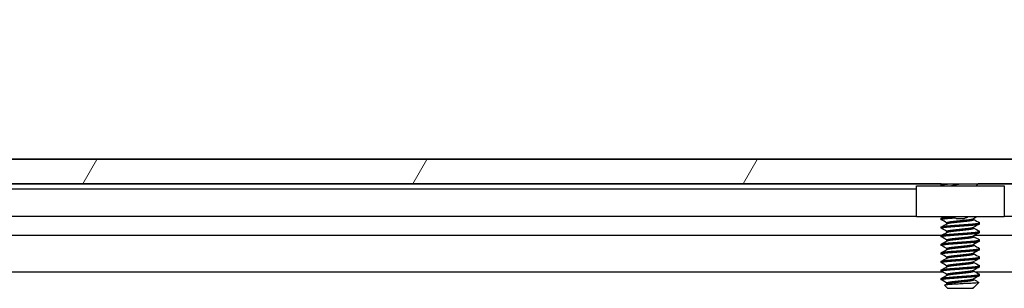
# Model space of a CAD drawing. Header units: millimetres. Extents: x 64 to 1798, y 64 to 1375.
# Tile 23 of 60: x 272 to 345, y 1276 to 1296. Entities that reach past the tile are written whole.
import ezdxf

# ---------------------------------------------------------------- set-up
doc = ezdxf.new("R2010")
doc.units = ezdxf.units.MM
doc.header["$LTSCALE"] = 6.666667
for name, color, linetype, lineweight in [('Dimension (ANSI)', 7, 'Continuous', 25), ('Hatch (ANSI)', 7, 'Continuous', 18), ('Visible (ANSI)', 7, 'Continuous', 25)]:
    doc.layers.add(name, color=color, linetype=linetype, lineweight=lineweight)
doc.styles.add('Note Text (ANSI)', font='tahoma.ttf')
doc.dimstyles.new('Default - mm (ANSI)', dxfattribs={"dimscale": 6.666667, "dimtxt": 1.75, "dimasz": 1.5, "dimexe": 2, "dimexo": 1, "dimgap": 0.8, "dimtad": 0, "dimtih": 1, "dimtoh": 1, "dimrnd": 1e-08, "dimzin": 0, "dimdsep": 46, "dimtxsty": 'Note Text (ANSI)', "dimblk": 'Filled-2', "dimcen": 0.09, "dimdle": 10, "dimclrd": 256, "dimclre": 256, "dimclrt": 256, "dimadec": 1, "dimazin": 0, "dimtfac": 1.741714, "dimtofl": 0, "dimtmove": 0, "dimatfit": 3, "dimldrblk": 'Filled-1', "dimfxl": 1, "dimtolj": 1, "dimtzin": 0, "dimlwd": -1, "dimlwe": -1, "dimarcsym": 0})

# ---------------------------------------------------------------- blocks, each defined once
blk = doc.blocks.new('Filled-2')
at = {"color": 0}
for p, q in [((0, 0), (-1, 0.1667)), ((-1, 0.1667), (-1, -0.1667)), ((-1, 0), (0, 0)), ((-1, -0.1667), (0, 0))]:
    blk.add_line(p, q, dxfattribs=at)
at = {"color": 0, "flags": 128}
blk.add_lwpolyline([(-1, -0.1667), (0, 0), (-1, 0.1667), (-1, -0.1667)], dxfattribs=at)
at = {"color": 0}
blk.add_solid([(-1, -0.1667), (0, 0), (-1, 0.1667), (-1, -0.1667)], dxfattribs=at)
blk = doc.blocks.new('*D14')
at = {"layer": 'Defpoints', "color": 0, "transparency": 16777216}
for p in [(651.04, 1324.62), (235.74, 1277.287), (651.04, 1277.287)]:
    blk.add_point(p, dxfattribs=at)
at = {"layer": 'Dimension (ANSI)', "transparency": 16777216}
for p, q in [((235.74, 1283.954), (235.74, 1337.953)), ((651.04, 1283.954), (651.04, 1337.953)), ((245.74, 1324.62), (395.738, 1324.62)), ((641.04, 1324.62), (491.041, 1324.62))]:
    blk.add_line(p, q, dxfattribs=at)
at = {"layer": 'Dimension (ANSI)', "transparency": 16777216, "xscale": 10, "yscale": 10, "zscale": 10, "rotation": 180}
blk.add_blockref('Filled-2', (235.74, 1324.62), dxfattribs=at)
at = {"layer": 'Dimension (ANSI)', "transparency": 16777216, "xscale": 10, "yscale": 10, "zscale": 10}
blk.add_blockref('Filled-2', (651.04, 1324.62), dxfattribs=at)
at = {"layer": 'Dimension (ANSI)', "transparency": 16777216, "char_height": 11.66667, "attachment_point": 5, "style": 'Note Text (ANSI)'}
for s, insert in [('\\A1; 415.30 mm', (443.39, 1336.029)), ('\\A1;[16.350 in]', (443.39, 1311.655))]:
    blk.add_mtext(s, dxfattribs=dict(at, insert=insert))
blk = doc.blocks.new('Filled-1')
at = {"color": 0}
for p, q in [((0, 0), (-1, 0.3333)), ((-1, 0.3333), (-1, -0.3333)), ((-1, 0), (0, 0)), ((-1, -0.3333), (0, 0))]:
    blk.add_line(p, q, dxfattribs=at)
at = {"color": 0, "flags": 128}
blk.add_lwpolyline([(-1, -0.3333), (0, 0), (-1, 0.3333), (-1, -0.3333)], dxfattribs=at)
at = {"color": 0}
blk.add_solid([(-1, -0.3333), (0, 0), (-1, 0.3333), (-1, -0.3333)], dxfattribs=at)

msp = doc.modelspace()

# ---------------------------------------------------------------- hatches: boundary and pattern name
at = {"layer": 'Hatch (ANSI)'}
h = msp.add_hatch(dxfattribs=at)
h.set_pattern_fill('ANSI31', color=256, scale=169.333333, angle=15, style=0)
h.set_pattern_definition([(60, (0, 0), (-18.33087, 10.58333), [])])
h.paths.add_polyline_path([(638.779, 1284.194), (637.5598, 1285.5965), (249.2192, 1285.5965), (248, 1284.194), (248, 1283.7931), (638.779, 1283.7931)])
h.paths.add_polyline_path([(647.1102, 1283.7931), (647.1102, 1285.5965), (644.0622, 1285.5965), (642.843, 1284.194), (642.843, 1283.7931)])
h.paths.add_polyline_path([(239.6688, 1285.5965), (239.6688, 1283.7931), (243.936, 1283.7931), (243.936, 1284.194), (242.7168, 1285.5965)])

# ---------------------------------------------------------------- linework, layer by layer
at = {"layer": 'Visible (ANSI)'}
for p, q in [((651.0395, 1285.6096), (235.7395, 1285.6096)), ((637.5598, 1285.5965), (249.2192, 1285.5965)), ((340.3747, 1283.7806), (247.2763, 1283.7806)), ((248, 1283.7931), (638.779, 1283.7931)), ((338.5395, 1283.6496), (345.0395, 1283.6496)), ((338.5395, 1281.3496), (338.5395, 1283.6496)), ((340.3671, 1283.6915), (340.3671, 1283.7709)), ((340.3779, 1283.7825), (340.3968, 1283.7931)), ((342.9668, 1283.6496), (343.1103, 1283.7931)), ((543.5747, 1283.7806), (343.0978, 1283.7806)), ((345.0395, 1283.6496), (345.0395, 1281.3496)), ((338.5395, 1283.3996), (251.3386, 1283.3996)), ((338.5395, 1281.3676), (250.9052, 1281.3676)), ((345.0395, 1281.3496), (338.5395, 1281.3496)), ((541.7395, 1281.3676), (345.0395, 1281.3676)), ((340.3671, 1281.1515), (340.3671, 1281.2309)), ((340.3671, 1280.5165), (340.3671, 1280.5959)), ((340.7967, 1280.8422), (340.7967, 1280.9134)), ((342.7824, 1281.1515), (342.7824, 1281.2226)), ((342.7824, 1280.5165), (342.7824, 1280.5876)), ((343.2119, 1280.834), (343.2119, 1280.9134)), ((340.3678, 1279.9637), (246.9805, 1279.9637)), ((340.3671, 1279.8815), (340.3671, 1279.9609)), ((340.7967, 1280.2072), (340.7967, 1280.2784)), ((342.7824, 1279.8815), (342.7824, 1279.9526)), ((543.5678, 1279.9637), (342.802, 1279.9637)), ((343.2119, 1280.199), (343.2119, 1280.2784)), ((340.3671, 1279.2465), (340.3671, 1279.3259)), ((340.7967, 1279.5722), (340.7967, 1279.6434)), ((342.7824, 1279.2465), (342.7824, 1279.3176)), ((343.2119, 1279.564), (343.2119, 1279.6434)), ((340.3671, 1278.6115), (340.3671, 1278.6909)), ((340.7967, 1278.9372), (340.7967, 1279.0084)), ((340.7967, 1278.3022), (340.7967, 1278.3734)), ((342.7824, 1278.6115), (342.7824, 1278.6826)), ((343.2119, 1278.929), (343.2119, 1279.0084)), ((343.2119, 1278.294), (343.2119, 1278.3734)), ((340.3671, 1277.9765), (340.3671, 1278.0559)), ((340.7967, 1277.6672), (340.7967, 1277.7384)), ((342.7824, 1277.9765), (342.7824, 1278.0476)), ((343.2119, 1277.659), (343.2119, 1277.7384)), ((340.5082, 1277.257), (247.1258, 1277.257)), ((340.3671, 1277.3415), (340.3671, 1277.4209)), ((340.7967, 1277.0322), (340.7967, 1277.1034)), ((342.7824, 1277.3415), (342.7824, 1277.4126)), ((543.7082, 1277.257), (342.9473, 1277.257)), ((343.2119, 1277.024), (343.2119, 1277.1034)), ((340.3671, 1276.7065), (340.3671, 1276.7859)), ((340.8434, 1276.0715), (340.6225, 1276.2924)), ((340.7967, 1276.3972), (340.7967, 1276.4684)), ((342.8034, 1276.1545), (342.7665, 1276.1337)), ((342.7824, 1276.7065), (342.7824, 1276.7776)), ((342.8558, 1276.1916), (343.1609, 1276.4967)), ((340.8434, 1276.0715), (342.7357, 1276.0715)), ((342.7283, 1276.1182), (342.7824, 1276.1182)), ((342.7357, 1276.0715), (342.7824, 1276.1182)), ((342.7824, 1276.1182), (342.7824, 1276.1426))]:
    msp.add_line(p, q, dxfattribs=at)
msp.add_ellipse((341.7895, 1281.253), major_axis=(-0.343, 0), ratio=0.1068566, start_param=0.4127074, end_param=2.7288852, dxfattribs=at)
for points, weights in [([(340.3671, 1283.6915), (340.3671, 1283.7417), (341.0229, 1283.7931)], [1, 0.872099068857, 0.988403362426]), ([(340.3671, 1283.7709), (340.3671, 1283.7814), (340.4044, 1283.7931)], [1, 0.970058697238, 0.953500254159]), ([(340.3779, 1283.6799), (340.3671, 1283.6859), (340.3671, 1283.6915)], [0.971473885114, 0.983771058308, 1]), ([(340.3779, 1281.1399), (340.3671, 1281.1459), (340.3671, 1281.1515)], [0.971473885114, 0.983771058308, 1]), ([(343.2119, 1280.9134), (343.2119, 1280.919), (343.2012, 1280.925)], [1, 0.983771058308, 0.971473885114]), ([(340.3779, 1280.5049), (340.3671, 1280.5109), (340.3671, 1280.5165)], [0.971473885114, 0.983771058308, 1]), ([(340.3779, 1279.8699), (340.3671, 1279.8759), (340.3671, 1279.8815)], [0.971473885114, 0.983771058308, 1]), ([(343.2119, 1280.2784), (343.2119, 1280.284), (343.2012, 1280.29)], [1, 0.983771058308, 0.971473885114]), ([(340.3779, 1279.2349), (340.3671, 1279.2409), (340.3671, 1279.2465)], [0.971473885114, 0.983771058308, 1]), ([(343.2119, 1279.6434), (343.2119, 1279.649), (343.2012, 1279.655)], [1, 0.983771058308, 0.971473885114]), ([(340.3779, 1278.5999), (340.3671, 1278.6059), (340.3671, 1278.6115)], [0.971473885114, 0.983771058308, 1]), ([(343.2119, 1279.0084), (343.2119, 1279.014), (343.2012, 1279.02)], [1, 0.983771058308, 0.971473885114]), ([(343.2119, 1278.3734), (343.2119, 1278.379), (343.2012, 1278.385)], [1, 0.983771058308, 0.971473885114]), ([(340.3779, 1277.9649), (340.3671, 1277.9709), (340.3671, 1277.9765)], [0.971473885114, 0.983771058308, 1]), ([(343.2119, 1277.7384), (343.2119, 1277.744), (343.2012, 1277.75)], [1, 0.983771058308, 0.971473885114]), ([(340.3779, 1277.3299), (340.3671, 1277.3359), (340.3671, 1277.3415)], [0.971473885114, 0.983771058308, 1]), ([(343.2119, 1277.1034), (343.2119, 1277.109), (343.2012, 1277.115)], [1, 0.983771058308, 0.971473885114]), ([(340.3779, 1276.6949), (340.3671, 1276.7009), (340.3671, 1276.7065)], [0.971473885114, 0.983771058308, 1]), ([(342.7283, 1276.1182), (342.753, 1276.1261), (342.7665, 1276.1337)], [0.941670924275, 0.948650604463, 0.961256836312])]:
    msp.add_rational_spline(points, weights, degree=2, dxfattribs=at)
for points in [[(340.432, 1283.6496), (340.414, 1283.6597), (340.3959, 1283.6698), (340.3779, 1283.6799)], [(340.3779, 1281.2425), (340.4417, 1281.2782), (340.5056, 1281.3139), (340.5694, 1281.3496)], [(343.0085, 1281.3496), (342.9278, 1281.3044), (342.8471, 1281.2591), (342.7665, 1281.2137)], [(340.7967, 1280.9051), (340.6573, 1280.9837), (340.5176, 1281.0618), (340.3779, 1281.1399)], [(340.3779, 1280.6075), (340.5229, 1280.6885), (340.6679, 1280.7696), (340.8126, 1280.8512)], [(343.2012, 1280.8224), (343.0562, 1280.7414), (342.9112, 1280.6602), (342.7665, 1280.5787)], [(342.7824, 1281.1597), (342.9218, 1281.0812), (343.0615, 1281.0031), (343.2012, 1280.925)], [(342.7824, 1280.5247), (342.9218, 1280.4462), (343.0615, 1280.3681), (343.2012, 1280.29)], [(340.7967, 1280.2701), (340.6573, 1280.3487), (340.5176, 1280.4268), (340.3779, 1280.5049)], [(340.3779, 1279.9725), (340.5229, 1280.0535), (340.6679, 1280.1346), (340.8126, 1280.2162)], [(340.7967, 1279.6351), (340.6573, 1279.7137), (340.5176, 1279.7918), (340.3779, 1279.8699)], [(343.2012, 1280.1874), (343.0562, 1280.1064), (342.9112, 1280.0252), (342.7665, 1279.9437)], [(342.7824, 1279.8897), (342.9218, 1279.8112), (343.0615, 1279.7331), (343.2012, 1279.655)], [(340.3779, 1279.3375), (340.5229, 1279.4185), (340.6679, 1279.4996), (340.8126, 1279.5812)], [(340.7967, 1279.0001), (340.6573, 1279.0787), (340.5176, 1279.1568), (340.3779, 1279.2349)], [(343.2012, 1279.5524), (343.0562, 1279.4714), (342.9112, 1279.3902), (342.7665, 1279.3087)], [(342.7824, 1279.2547), (342.9218, 1279.1762), (343.0615, 1279.0981), (343.2012, 1279.02)], [(340.3779, 1278.7025), (340.5229, 1278.7835), (340.6679, 1278.8646), (340.8126, 1278.9462)], [(340.7967, 1278.3651), (340.6573, 1278.4437), (340.5176, 1278.5218), (340.3779, 1278.5999)], [(343.2012, 1278.9174), (343.0562, 1278.8364), (342.9112, 1278.7552), (342.7665, 1278.6737)], [(342.7824, 1278.6197), (342.9218, 1278.5412), (343.0615, 1278.4631), (343.2012, 1278.385)], [(340.3779, 1278.0675), (340.5229, 1278.1485), (340.6679, 1278.2296), (340.8126, 1278.3112)], [(340.7967, 1277.7301), (340.6573, 1277.8087), (340.5176, 1277.8868), (340.3779, 1277.9649)], [(340.3779, 1277.4325), (340.5229, 1277.5135), (340.6679, 1277.5946), (340.8126, 1277.6762)], [(343.2012, 1278.2824), (343.0562, 1278.2014), (342.9112, 1278.1202), (342.7665, 1278.0387)], [(343.2012, 1277.6474), (343.0562, 1277.5664), (342.9112, 1277.4852), (342.7665, 1277.4037)], [(342.7824, 1277.9847), (342.9218, 1277.9062), (343.0615, 1277.8281), (343.2012, 1277.75)], [(340.7967, 1277.0951), (340.6573, 1277.1737), (340.5176, 1277.2518), (340.3779, 1277.3299)], [(340.3779, 1276.7975), (340.5229, 1276.8785), (340.6679, 1276.9596), (340.8126, 1277.0412)], [(343.2012, 1277.0124), (343.0562, 1276.9314), (342.9112, 1276.8502), (342.7665, 1276.7687)], [(342.7824, 1277.3497), (342.9218, 1277.2712), (343.0615, 1277.1931), (343.2012, 1277.115)], [(340.7967, 1276.4601), (340.6573, 1276.5387), (340.5176, 1276.6168), (340.3779, 1276.6949)], [(340.6265, 1276.3016), (340.6886, 1276.3364), (340.7506, 1276.3713), (340.8126, 1276.4062)], [(342.7283, 1276.1182), (342.7905, 1276.1449), (342.8337, 1276.1695), (342.8558, 1276.1916)], [(342.7824, 1276.7147), (342.9073, 1276.6444), (343.0324, 1276.5744), (343.1575, 1276.5044)], [(343.1575, 1276.5044), (343.1622, 1276.5018), (343.1634, 1276.4992), (343.1609, 1276.4967)]]:
    msp.add_open_spline(points, degree=3, dxfattribs=at)
for points, knots in [([(341.0781, 1283.6496), (341.1889, 1283.6798), (341.3123, 1283.7032), (341.5241, 1283.7459), (341.6494, 1283.7697), (341.7791, 1283.7931)], [-0.074217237, -0.074217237, -0.074217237, -0.074217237, -0.041316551, -0.041316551, -0.001073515, -0.001073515, -0.001073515, -0.001073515]), ([(341.4754, 1281.2383), (341.4322, 1281.2488), (341.3874, 1281.2642), (341.3082, 1281.3025), (341.2725, 1281.3244), (341.2395, 1281.3496)], [0, 0, 0, 0, 0.014245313, 0.014245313, 0.026722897, 0.026722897, 0.026722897, 0.026722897]), ([(342.3396, 1281.3496), (342.3207, 1281.3352), (342.3011, 1281.3219), (342.2534, 1281.2936), (342.2246, 1281.2794), (342.1651, 1281.2554), (342.134, 1281.2456), (342.1037, 1281.2383)], [0.012495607, 0.012495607, 0.012495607, 0.012495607, 0.0195994, 0.0195994, 0.029259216, 0.029259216, 0.039250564, 0.039250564, 0.039250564, 0.039250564]), ([(343.1609, 1276.4967), (343.1541, 1276.4899), (343.1222, 1276.4838), (343.0498, 1276.473), (342.996, 1276.467), (342.8346, 1276.4524), (342.7157, 1276.444), (342.5096, 1276.4321), (342.4357, 1276.4283), (342.2046, 1276.4165), (342.039, 1276.4079), (341.7057, 1276.3901), (341.5413, 1276.3811), (341.267, 1276.3659), (341.1183, 1276.3583), (340.8731, 1276.3402), (340.7872, 1276.3319), (340.6885, 1276.3182), (340.6606, 1276.313), (340.6203, 1276.3013), (340.6188, 1276.2961), (340.6225, 1276.2924)], [-0.3275077, -0.3275077, -0.3275077, -0.3275077, -0.298679, -0.298679, -0.26513723, -0.26513723, -0.21824944, -0.21824944, -0.19498337, -0.19498337, -0.1484776, -0.1484776, -0.10250817, -0.10250817, -0.06653819, -0.06653819, -0.03897493, -0.03897493, -0.02198565, -0.02198565, -0.000001, -0.000001, -0.000001, -0.000001])]:
    msp.add_open_spline(points, degree=3, knots=knots, dxfattribs=at)
for points, weights, knots in [([(340.3671, 1281.2309), (340.3671, 1281.2838), (341.0783, 1281.3367), (341.1569, 1281.3426), (341.2405, 1281.3488)], [1, 0.866025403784, 1, 0.983204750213, 0.970620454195], [0.5625, 0.5625, 0.5625, 0.572916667, 0.572916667, 0.574222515, 0.574222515, 0.574222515]), ([(340.3671, 1281.1515), (340.3671, 1281.2044), (341.0783, 1281.2573), (341.2119, 1281.2673), (341.3589, 1281.2782)], [1, 0.866025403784, 1, 0.971764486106, 0.955430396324], [0.5, 0.5, 0.5, 0.510416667, 0.510416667, 0.512612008, 0.512612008, 0.512612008]), ([(340.3671, 1280.5959), (340.3671, 1280.6488), (341.0783, 1280.7017), (341.7895, 1280.7546), (342.5007, 1280.8075), (343.2119, 1280.8605), (343.2119, 1280.9134)], [1, 0.866025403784, 1, 0.866025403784, 1, 0.866025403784, 1], [0.5, 0.5, 0.5, 0.510416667, 0.510416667, 0.520833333, 0.520833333, 0.53125, 0.53125, 0.53125]), ([(340.3671, 1280.5165), (340.3671, 1280.5694), (341.0783, 1280.6223), (341.7895, 1280.6753), (342.5007, 1280.7282), (343.2119, 1280.7811), (343.2119, 1280.834)], [1, 0.866025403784, 1, 0.866025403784, 1, 0.866025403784, 1], [0.4375, 0.4375, 0.4375, 0.447916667, 0.447916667, 0.458333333, 0.458333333, 0.46875, 0.46875, 0.46875]), ([(340.7967, 1280.9134), (340.7967, 1280.9663), (341.2931, 1281.0192), (341.5235, 1281.0438), (341.7895, 1281.0721)], [1, 0.866025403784, 1, 0.933012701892, 0.933012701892], [0.5, 0.5, 0.5, 0.510416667, 0.510416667, 0.515625, 0.515625, 0.515625]), ([(340.8126, 1280.8512), (340.8946, 1280.8974), (341.2931, 1280.9398), (341.5235, 1280.9644), (341.7895, 1280.9928)], [0.961256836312, 0.889515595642, 1, 0.933012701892, 0.933012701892], [0.501826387, 0.501826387, 0.501826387, 0.510416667, 0.510416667, 0.515625, 0.515625, 0.515625]), ([(341.7895, 1281.0721), (342.0556, 1281.1005), (342.2859, 1281.125), (342.6845, 1281.1675), (342.7665, 1281.2137)], [0.933012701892, 0.933012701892, 1, 0.889515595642, 0.961256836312], [0.515625, 0.515625, 0.515625, 0.520833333, 0.520833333, 0.529423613, 0.529423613, 0.529423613]), ([(341.7895, 1280.9928), (342.0556, 1281.0211), (342.2859, 1281.0457), (342.7824, 1281.0986), (342.7824, 1281.1515)], [0.933012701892, 0.933012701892, 1, 0.866025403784, 1], [0.515625, 0.515625, 0.515625, 0.520833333, 0.520833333, 0.53125, 0.53125, 0.53125]), ([(341.7895, 1280.4371), (342.0556, 1280.4655), (342.2859, 1280.49), (342.6845, 1280.5325), (342.7665, 1280.5787)], [0.933012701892, 0.933012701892, 1, 0.889515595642, 0.961256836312], [0.453125, 0.453125, 0.453125, 0.458333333, 0.458333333, 0.466923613, 0.466923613, 0.466923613]), ([(340.3671, 1279.9609), (340.3671, 1280.0138), (341.0783, 1280.0667), (341.7895, 1280.1196), (342.5007, 1280.1725), (343.2119, 1280.2255), (343.2119, 1280.2784)], [1, 0.866025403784, 1, 0.866025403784, 1, 0.866025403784, 1], [0.4375, 0.4375, 0.4375, 0.447916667, 0.447916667, 0.458333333, 0.458333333, 0.46875, 0.46875, 0.46875]), ([(340.3671, 1279.8815), (340.3671, 1279.9344), (341.0783, 1279.9873), (341.7895, 1280.0403), (342.5007, 1280.0932), (343.2119, 1280.1461), (343.2119, 1280.199)], [1, 0.866025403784, 1, 0.866025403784, 1, 0.866025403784, 1], [0.375, 0.375, 0.375, 0.385416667, 0.385416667, 0.395833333, 0.395833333, 0.40625, 0.40625, 0.40625]), ([(340.7967, 1280.2784), (340.7967, 1280.3313), (341.2931, 1280.3842), (341.5235, 1280.4088), (341.7895, 1280.4371)], [1, 0.866025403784, 1, 0.933012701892, 0.933012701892], [0.4375, 0.4375, 0.4375, 0.447916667, 0.447916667, 0.453125, 0.453125, 0.453125]), ([(340.7967, 1279.6434), (340.7967, 1279.6963), (341.2931, 1279.7492), (341.5235, 1279.7738), (341.7895, 1279.8021)], [1, 0.866025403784, 1, 0.933012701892, 0.933012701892], [0.375, 0.375, 0.375, 0.385416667, 0.385416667, 0.390625, 0.390625, 0.390625]), ([(340.8126, 1280.2162), (340.8946, 1280.2624), (341.2931, 1280.3048), (341.5235, 1280.3294), (341.7895, 1280.3578)], [0.961256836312, 0.889515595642, 1, 0.933012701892, 0.933012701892], [0.439326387, 0.439326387, 0.439326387, 0.447916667, 0.447916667, 0.453125, 0.453125, 0.453125]), ([(341.7895, 1280.3578), (342.0556, 1280.3861), (342.2859, 1280.4107), (342.7824, 1280.4636), (342.7824, 1280.5165)], [0.933012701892, 0.933012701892, 1, 0.866025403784, 1], [0.453125, 0.453125, 0.453125, 0.458333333, 0.458333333, 0.46875, 0.46875, 0.46875]), ([(341.7895, 1279.8021), (342.0556, 1279.8305), (342.2859, 1279.855), (342.6845, 1279.8975), (342.7665, 1279.9437)], [0.933012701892, 0.933012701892, 1, 0.889515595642, 0.961256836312], [0.390625, 0.390625, 0.390625, 0.395833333, 0.395833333, 0.404423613, 0.404423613, 0.404423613]), ([(341.7895, 1279.7228), (342.0556, 1279.7511), (342.2859, 1279.7757), (342.7824, 1279.8286), (342.7824, 1279.8815)], [0.933012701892, 0.933012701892, 1, 0.866025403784, 1], [0.390625, 0.390625, 0.390625, 0.395833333, 0.395833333, 0.40625, 0.40625, 0.40625]), ([(340.3671, 1279.3259), (340.3671, 1279.3788), (341.0783, 1279.4317), (341.7895, 1279.4846), (342.5007, 1279.5375), (343.2119, 1279.5905), (343.2119, 1279.6434)], [1, 0.866025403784, 1, 0.866025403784, 1, 0.866025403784, 1], [0.375, 0.375, 0.375, 0.385416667, 0.385416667, 0.395833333, 0.395833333, 0.40625, 0.40625, 0.40625]), ([(340.3671, 1279.2465), (340.3671, 1279.2994), (341.0783, 1279.3523), (341.7895, 1279.4053), (342.5007, 1279.4582), (343.2119, 1279.5111), (343.2119, 1279.564)], [1, 0.866025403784, 1, 0.866025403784, 1, 0.866025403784, 1], [0.3125, 0.3125, 0.3125, 0.322916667, 0.322916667, 0.333333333, 0.333333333, 0.34375, 0.34375, 0.34375]), ([(340.7967, 1279.0084), (340.7967, 1279.0613), (341.2931, 1279.1142), (341.5235, 1279.1388), (341.7895, 1279.1671)], [1, 0.866025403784, 1, 0.933012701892, 0.933012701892], [0.3125, 0.3125, 0.3125, 0.322916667, 0.322916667, 0.328125, 0.328125, 0.328125]), ([(340.8126, 1279.5812), (340.8946, 1279.6274), (341.2931, 1279.6698), (341.5235, 1279.6944), (341.7895, 1279.7228)], [0.961256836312, 0.889515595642, 1, 0.933012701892, 0.933012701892], [0.376826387, 0.376826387, 0.376826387, 0.385416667, 0.385416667, 0.390625, 0.390625, 0.390625]), ([(340.8126, 1278.9462), (340.8946, 1278.9924), (341.2931, 1279.0348), (341.5235, 1279.0594), (341.7895, 1279.0878)], [0.961256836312, 0.889515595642, 1, 0.933012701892, 0.933012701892], [0.314326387, 0.314326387, 0.314326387, 0.322916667, 0.322916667, 0.328125, 0.328125, 0.328125]), ([(341.7895, 1279.1671), (342.0556, 1279.1955), (342.2859, 1279.22), (342.6845, 1279.2625), (342.7665, 1279.3087)], [0.933012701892, 0.933012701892, 1, 0.889515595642, 0.961256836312], [0.328125, 0.328125, 0.328125, 0.333333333, 0.333333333, 0.341923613, 0.341923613, 0.341923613]), ([(341.7895, 1279.0878), (342.0556, 1279.1161), (342.2859, 1279.1407), (342.7824, 1279.1936), (342.7824, 1279.2465)], [0.933012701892, 0.933012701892, 1, 0.866025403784, 1], [0.328125, 0.328125, 0.328125, 0.333333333, 0.333333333, 0.34375, 0.34375, 0.34375]), ([(340.3671, 1278.6909), (340.3671, 1278.7438), (341.0783, 1278.7967), (341.7895, 1278.8496), (342.5007, 1278.9025), (343.2119, 1278.9555), (343.2119, 1279.0084)], [1, 0.866025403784, 1, 0.866025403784, 1, 0.866025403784, 1], [0.3125, 0.3125, 0.3125, 0.322916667, 0.322916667, 0.333333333, 0.333333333, 0.34375, 0.34375, 0.34375]), ([(340.3671, 1278.6115), (340.3671, 1278.6644), (341.0783, 1278.7173), (341.7895, 1278.7703), (342.5007, 1278.8232), (343.2119, 1278.8761), (343.2119, 1278.929)], [1, 0.866025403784, 1, 0.866025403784, 1, 0.866025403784, 1], [0.25, 0.25, 0.25, 0.260416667, 0.260416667, 0.270833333, 0.270833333, 0.28125, 0.28125, 0.28125]), ([(340.3671, 1278.0559), (340.3671, 1278.1088), (341.0783, 1278.1617), (341.7895, 1278.2146), (342.5007, 1278.2675), (343.2119, 1278.3205), (343.2119, 1278.3734)], [1, 0.866025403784, 1, 0.866025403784, 1, 0.866025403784, 1], [0.25, 0.25, 0.25, 0.260416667, 0.260416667, 0.270833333, 0.270833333, 0.28125, 0.28125, 0.28125]), ([(340.7967, 1278.3734), (340.7967, 1278.4263), (341.2931, 1278.4792), (341.5235, 1278.5038), (341.7895, 1278.5321)], [1, 0.866025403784, 1, 0.933012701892, 0.933012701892], [0.25, 0.25, 0.25, 0.260416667, 0.260416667, 0.265625, 0.265625, 0.265625]), ([(340.8126, 1278.3112), (340.8946, 1278.3574), (341.2931, 1278.3998), (341.5235, 1278.4244), (341.7895, 1278.4528)], [0.961256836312, 0.889515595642, 1, 0.933012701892, 0.933012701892], [0.251826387, 0.251826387, 0.251826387, 0.260416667, 0.260416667, 0.265625, 0.265625, 0.265625]), ([(341.7895, 1278.5321), (342.0556, 1278.5605), (342.2859, 1278.585), (342.6845, 1278.6275), (342.7665, 1278.6737)], [0.933012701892, 0.933012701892, 1, 0.889515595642, 0.961256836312], [0.265625, 0.265625, 0.265625, 0.270833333, 0.270833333, 0.279423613, 0.279423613, 0.279423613]), ([(341.7895, 1278.4528), (342.0556, 1278.4811), (342.2859, 1278.5057), (342.7824, 1278.5586), (342.7824, 1278.6115)], [0.933012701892, 0.933012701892, 1, 0.866025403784, 1], [0.265625, 0.265625, 0.265625, 0.270833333, 0.270833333, 0.28125, 0.28125, 0.28125]), ([(340.3671, 1277.9765), (340.3671, 1278.0294), (341.0783, 1278.0823), (341.7895, 1278.1353), (342.5007, 1278.1882), (343.2119, 1278.2411), (343.2119, 1278.294)], [1, 0.866025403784, 1, 0.866025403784, 1, 0.866025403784, 1], [0.1875, 0.1875, 0.1875, 0.197916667, 0.197916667, 0.208333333, 0.208333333, 0.21875, 0.21875, 0.21875]), ([(340.3671, 1277.4209), (340.3671, 1277.4738), (341.0783, 1277.5267), (341.7895, 1277.5796), (342.5007, 1277.6325), (343.2119, 1277.6855), (343.2119, 1277.7384)], [1, 0.866025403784, 1, 0.866025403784, 1, 0.866025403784, 1], [0.1875, 0.1875, 0.1875, 0.197916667, 0.197916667, 0.208333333, 0.208333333, 0.21875, 0.21875, 0.21875]), ([(340.3671, 1277.3415), (340.3671, 1277.3944), (341.0783, 1277.4473), (341.7895, 1277.5003), (342.5007, 1277.5532), (343.2119, 1277.6061), (343.2119, 1277.659)], [1, 0.866025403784, 1, 0.866025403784, 1, 0.866025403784, 1], [0.125, 0.125, 0.125, 0.135416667, 0.135416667, 0.145833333, 0.145833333, 0.15625, 0.15625, 0.15625]), ([(340.7967, 1277.7384), (340.7967, 1277.7913), (341.2931, 1277.8442), (341.5235, 1277.8688), (341.7895, 1277.8971)], [1, 0.866025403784, 1, 0.933012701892, 0.933012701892], [0.1875, 0.1875, 0.1875, 0.197916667, 0.197916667, 0.203125, 0.203125, 0.203125]), ([(340.8126, 1277.6762), (340.8946, 1277.7224), (341.2931, 1277.7648), (341.5235, 1277.7894), (341.7895, 1277.8178)], [0.961256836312, 0.889515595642, 1, 0.933012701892, 0.933012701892], [0.189326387, 0.189326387, 0.189326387, 0.197916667, 0.197916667, 0.203125, 0.203125, 0.203125]), ([(341.7895, 1277.8971), (342.0556, 1277.9255), (342.2859, 1277.95), (342.6845, 1277.9925), (342.7665, 1278.0387)], [0.933012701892, 0.933012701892, 1, 0.889515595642, 0.961256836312], [0.203125, 0.203125, 0.203125, 0.208333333, 0.208333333, 0.216923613, 0.216923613, 0.216923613]), ([(341.7895, 1277.8178), (342.0556, 1277.8461), (342.2859, 1277.8707), (342.7824, 1277.9236), (342.7824, 1277.9765)], [0.933012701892, 0.933012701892, 1, 0.866025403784, 1], [0.203125, 0.203125, 0.203125, 0.208333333, 0.208333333, 0.21875, 0.21875, 0.21875]), ([(340.3671, 1276.7859), (340.3671, 1276.8388), (341.0783, 1276.8917), (341.7895, 1276.9446), (342.5007, 1276.9975), (343.2119, 1277.0505), (343.2119, 1277.1034)], [1, 0.866025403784, 1, 0.866025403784, 1, 0.866025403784, 1], [0.125, 0.125, 0.125, 0.135416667, 0.135416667, 0.145833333, 0.145833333, 0.15625, 0.15625, 0.15625]), ([(340.3671, 1276.7065), (340.3671, 1276.7594), (341.0783, 1276.8123), (341.7895, 1276.8653), (342.5007, 1276.9182), (343.2119, 1276.9711), (343.2119, 1277.024)], [1, 0.866025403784, 1, 0.866025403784, 1, 0.866025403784, 1], [0.0625, 0.0625, 0.0625, 0.072916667, 0.072916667, 0.083333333, 0.083333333, 0.09375, 0.09375, 0.09375]), ([(340.7967, 1277.1034), (340.7967, 1277.1563), (341.2931, 1277.2092), (341.5235, 1277.2338), (341.7895, 1277.2621)], [1, 0.866025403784, 1, 0.933012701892, 0.933012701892], [0.125, 0.125, 0.125, 0.135416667, 0.135416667, 0.140625, 0.140625, 0.140625]), ([(340.8126, 1277.0412), (340.8946, 1277.0874), (341.2931, 1277.1298), (341.5235, 1277.1544), (341.7895, 1277.1828)], [0.961256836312, 0.889515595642, 1, 0.933012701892, 0.933012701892], [0.126826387, 0.126826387, 0.126826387, 0.135416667, 0.135416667, 0.140625, 0.140625, 0.140625]), ([(341.7895, 1277.2621), (342.0556, 1277.2905), (342.2859, 1277.315), (342.6845, 1277.3575), (342.7665, 1277.4037)], [0.933012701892, 0.933012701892, 1, 0.889515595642, 0.961256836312], [0.140625, 0.140625, 0.140625, 0.145833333, 0.145833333, 0.154423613, 0.154423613, 0.154423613]), ([(341.7895, 1277.1828), (342.0556, 1277.2111), (342.2859, 1277.2357), (342.7824, 1277.2886), (342.7824, 1277.3415)], [0.933012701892, 0.933012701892, 1, 0.866025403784, 1], [0.140625, 0.140625, 0.140625, 0.145833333, 0.145833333, 0.15625, 0.15625, 0.15625]), ([(340.7967, 1276.4684), (340.7967, 1276.5213), (341.2931, 1276.5742), (341.5235, 1276.5988), (341.7895, 1276.6271)], [1, 0.866025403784, 1, 0.933012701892, 0.933012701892], [0.0625, 0.0625, 0.0625, 0.072916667, 0.072916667, 0.078125, 0.078125, 0.078125]), ([(340.8126, 1276.4062), (340.8946, 1276.4524), (341.2931, 1276.4948), (341.5235, 1276.5194), (341.7895, 1276.5478)], [0.961256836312, 0.889515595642, 1, 0.933012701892, 0.933012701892], [0.064326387, 0.064326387, 0.064326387, 0.072916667, 0.072916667, 0.078125, 0.078125, 0.078125]), ([(341.7895, 1276.6271), (342.0556, 1276.6555), (342.2859, 1276.68), (342.6845, 1276.7225), (342.7665, 1276.7687)], [0.933012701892, 0.933012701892, 1, 0.889515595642, 0.961256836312], [0.078125, 0.078125, 0.078125, 0.083333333, 0.083333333, 0.091923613, 0.091923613, 0.091923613]), ([(341.7895, 1276.5478), (342.0556, 1276.5761), (342.2859, 1276.6007), (342.7824, 1276.6536), (342.7824, 1276.7065)], [0.933012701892, 0.933012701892, 1, 0.866025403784, 1], [0.078125, 0.078125, 0.078125, 0.083333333, 0.083333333, 0.09375, 0.09375, 0.09375])]:
    msp.add_rational_spline(points, weights, degree=2, knots=knots, dxfattribs=at)

# ---------------------------------------------------------------- dimensions: what is measured, and where the dimension line sits
at = {"layer": 'Dimension (ANSI)'}
dim = msp.add_linear_dim(base=(651.0395, 1324.6195), p1=(235.7395, 1277.2871), p2=(651.0395, 1277.2871), text=' <> mm\\X[16.350 in]', dimstyle='Default - mm (ANSI)', override={"dimgap": 0.8, "dimtih": 0, "dimtoh": 0, "dimdec": 2, "dimpost": '', "dimtol": 0, "dimlim": 0, "dimtp": 0, "dimtm": 0, "dimtdec": 2, "dimatfit": 1}, dxfattribs=at)
dim.commit()
dim.dimension.update_dxf_attribs({"geometry": '*D14', "text_midpoint": (443.3895, 1324.6195), "dimtype": 160})

doc.saveas('drawing.dxf')
